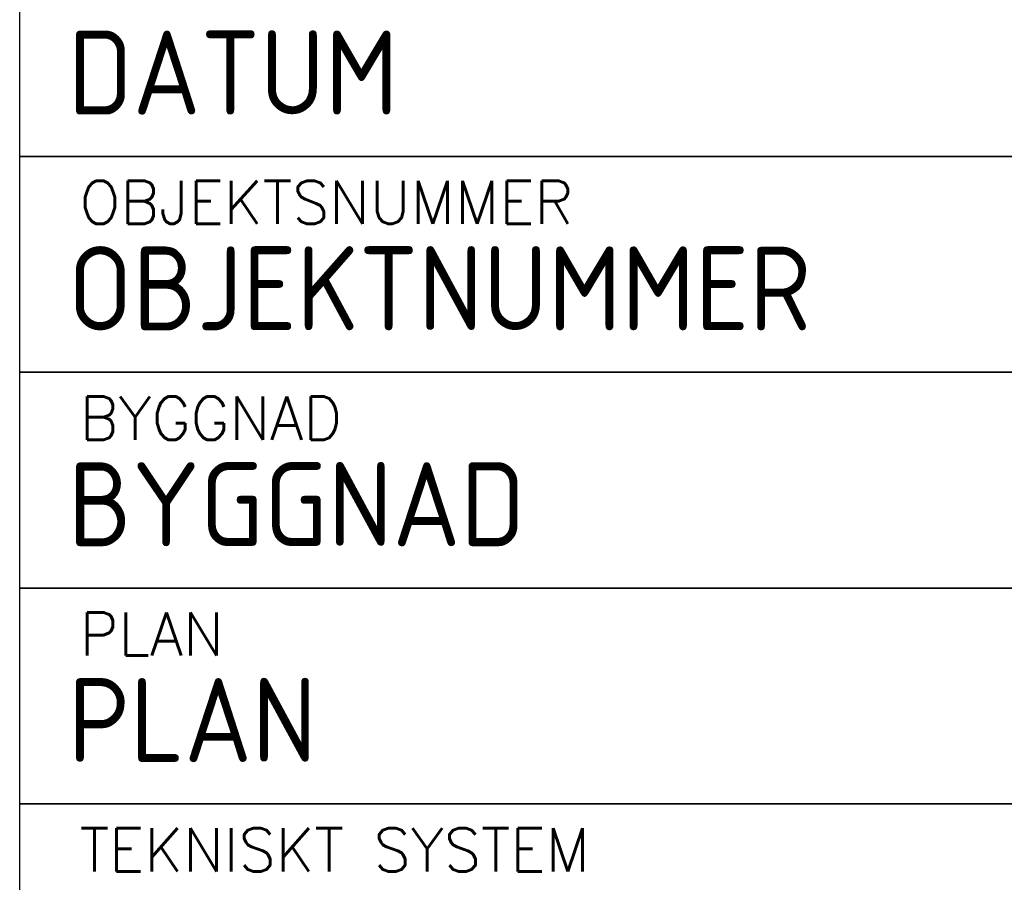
# Model space of a CAD drawing. Header units: millimetres. Extents: x -5600 to 0, y -2422 to 419.
# Tile 3 of 20: x -1400 to -578, y -965 to -246. Entities that reach past the tile are written whole.
import ezdxf

# ---------------------------------------------------------------- set-up
doc = ezdxf.new("R2010")
doc.units = ezdxf.units.MM
doc.header["$LTSCALE"] = 50
for name, color, linetype, plot in [('P-------W1-', 7, 'Continuous', False), ('P-------W2-', 3, 'Continuous', False), ('P-------W3-', 1, 'Continuous', False)]:
    doc.layers.add(name, color=color, linetype=linetype, plot=plot)
doc.styles.add('ISO', font='isocp.shx')
doc.styles.add('SIMPLEX', font='SIMPLEX')

msp = doc.modelspace()

# ---------------------------------------------------------------- linework, layer by layer
at = {"layer": 'P-------W1-'}
for points in [[(-1400, -180), (0, -180), (0, -360), (-1400, -360)], [(-1400, -360), (0, -360), (0, -540), (-1400, -540)], [(-1400, -540), (0, -540), (0, -720), (-1400, -720)], [(-1400, -720), (0, -720), (0, -900), (-1400, -900)], [(-1400, -900), (0, -900), (0, -1080), (-1400, -1080)]]:
    msp.add_lwpolyline(points, close=True, dxfattribs=at)

# ---------------------------------------------------------------- texts
at = {"layer": 'P-------W2-', "style": 'ISO', "flags": 8}
for tag, p, s in [('DATUM', (-1359.8, -325), '2023-01-01'), ('OBJEKTNUMMER', (-1359.8, -505), 'Namnru'), ('BYGGNAD', (-1359.8, -685), 'HUS A'), ('PLAN', (-1359.8, -865), 'PLAN 1')]:
    msp.add_attdef(tag, p, s, height=70, dxfattribs=at)
at = {"layer": 'P-------W3-', "style": 'SIMPLEX'}
for s, p in [('OBJEKTSNUMMER', (-1350, -416.24)), ('BYGGNAD', (-1350, -596.24)), ('PLAN', (-1350, -776.24)), ('TEKNISKT SYSTEM', (-1350, -956.24))]:
    msp.add_text(s, height=36, dxfattribs=at).set_placement(p)

doc.saveas('drawing.dxf')
